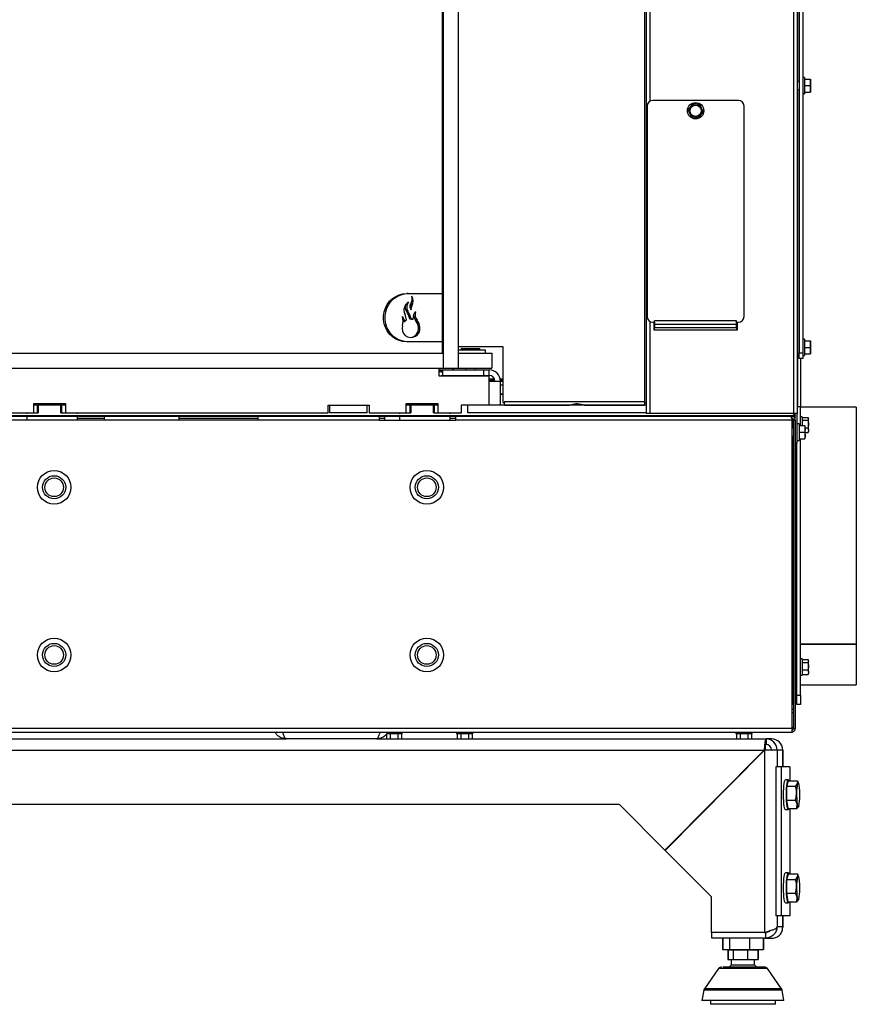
# Paper-space layout 'Sheet1' of a CAD drawing. Header units: millimetres. Extents: x 7 to 204, y 47 to 289.
# Tile 7 of 9: x 165 to 202, y 58 to 102. Entities that reach past the tile are written whole.
import ezdxf

# ---------------------------------------------------------------- set-up
doc = ezdxf.new("R2010")
doc.units = ezdxf.units.MM

psp = doc.layouts.new('Sheet1')

# ---------------------------------------------------------------- linework, layer by layer
at = {"color": 7, "linetype": 'Continuous', "lineweight": 25}
for p, q in [((199.307, 188.039), (199.307, 84.122)), ((199.474, 188.039), (199.474, 84.122)), ((192.724, 133.872), (192.724, 84.122)), ((183.661, 86.156), (183.661, 133.039)), ((184.328, 86.156), (184.328, 133.039)), ((183.617, 86.839), (183.617, 132.247)), ((192.64, 130.581), (192.64, 84.664)), ((199.557, 120.956), (199.557, 86.831)), ((199.724, 120.956), (199.724, 86.831)), ((199.807, 99.156), (199.724, 99.156)), ((199.807, 99.156), (199.807, 98.789)), ((199.557, 98.964), (199.474, 98.964)), ((199.807, 99.081), (200.066, 99.081)), ((199.807, 98.789), (199.807, 98.422)), ((199.807, 98.789), (200.066, 98.789)), ((200.066, 99.081), (200.078, 98.935)), ((200.078, 98.935), (200.066, 98.789)), ((200.066, 98.789), (200.078, 98.643)), ((200.078, 98.935), (200.078, 99.081)), ((200.078, 98.643), (200.078, 98.935)), ((199.474, 98.614), (199.557, 98.614)), ((199.724, 98.422), (199.807, 98.422)), ((199.807, 98.497), (200.066, 98.497)), ((200.078, 98.643), (200.066, 98.497)), ((200.078, 98.497), (200.078, 98.643)), ((192.765, 97.872), (192.765, 88.456)), ((196.849, 98.122), (193.015, 98.122)), ((194.701, 97.842), (194.598, 97.708)), ((194.803, 97.975), (194.701, 97.842)), ((194.97, 97.953), (194.803, 97.975)), ((195.137, 97.931), (194.97, 97.953)), ((195.201, 97.776), (195.137, 97.931)), ((197.099, 88.456), (197.099, 97.872)), ((194.598, 97.708), (194.662, 97.553)), ((194.727, 97.397), (194.894, 97.375)), ((194.894, 97.375), (195.06, 97.353)), ((195.06, 97.353), (195.163, 97.486)), ((195.163, 97.486), (195.266, 97.62)), ((182.082, 89.489), (182.014, 89.489)), ((182.082, 89.489), (183.617, 89.489)), ((181.998, 88.696), (182.067, 88.696)), ((182.172, 88.935), (182.241, 88.935)), ((181.857, 88.235), (181.926, 88.235)), ((182.145, 88.353), (182.214, 88.353)), ((182.23, 88.341), (182.299, 88.341)), ((182.403, 88.301), (182.472, 88.301)), ((193.015, 88.206), (193.099, 88.206)), ((193.057, 88.206), (193.057, 87.872)), ((196.765, 88.273), (193.099, 88.273)), ((193.099, 88.206), (193.099, 88.273)), ((193.099, 88.206), (193.099, 88.106)), ((196.765, 88.106), (193.099, 88.106)), ((193.099, 88.106), (193.099, 87.953)), ((196.765, 88.206), (196.765, 88.273)), ((196.765, 88.206), (196.849, 88.206)), ((196.765, 88.106), (196.765, 88.206)), ((196.765, 87.953), (196.765, 88.106)), ((196.807, 87.872), (196.807, 88.206)), ((182.535, 87.977), (182.603, 87.977)), ((193.057, 87.872), (196.807, 87.872)), ((196.765, 87.953), (193.099, 87.953)), ((193.099, 87.872), (193.099, 87.953)), ((196.765, 87.953), (196.765, 87.872)), ((182.082, 87.322), (182.014, 87.322)), ((183.617, 87.322), (182.082, 87.322)), ((199.807, 87.447), (199.724, 87.447)), ((199.807, 87.447), (199.807, 87.081)), ((199.807, 87.372), (200.066, 87.372)), ((200.066, 87.372), (200.078, 87.227)), ((200.078, 87.227), (200.066, 87.081)), ((200.078, 87.227), (200.078, 87.372)), ((200.078, 86.935), (200.078, 87.227)), ((142.224, 86.822), (183.644, 86.822)), ((183.618, 86.831), (183.661, 86.831)), ((183.618, 86.822), (183.618, 86.831)), ((183.644, 86.822), (183.644, 86.156)), ((183.661, 86.822), (183.644, 86.822)), ((184.328, 87.122), (186.307, 87.122)), ((185.536, 86.956), (184.328, 86.956)), ((184.328, 86.822), (185.815, 86.822)), ((184.453, 87.031), (184.453, 87.006)), ((184.453, 87.031), (185.286, 87.031)), ((184.453, 87.006), (184.503, 86.956)), ((184.453, 87.006), (185.286, 87.006)), ((185.236, 86.956), (185.286, 87.006)), ((185.286, 87.006), (185.286, 87.031)), ((185.536, 86.822), (185.536, 86.956)), ((185.815, 86.822), (185.815, 86.156)), ((186.307, 87.122), (186.307, 84.622)), ((199.557, 86.831), (199.724, 86.831)), ((199.557, 86.581), (199.557, 86.831)), ((199.724, 86.831), (199.724, 86.581)), ((199.807, 87.081), (199.807, 86.714)), ((199.807, 87.081), (200.066, 87.081)), ((199.807, 86.789), (200.066, 86.789)), ((200.066, 87.081), (200.078, 86.935)), ((200.078, 86.935), (200.066, 86.789)), ((200.078, 86.789), (200.078, 86.935)), ((183.661, 86.472), (183.644, 86.472)), ((199.724, 86.581), (199.557, 86.581)), ((199.64, 84.416), (199.64, 86.581)), ((199.724, 86.714), (199.807, 86.714)), ((142.224, 86.156), (183.644, 86.156)), ((183.453, 86.156), (183.453, 85.814)), ((183.453, 86.072), (183.619, 86.072)), ((183.579, 86.047), (183.453, 86.055)), ((183.619, 86.017), (183.579, 86.047)), ((183.619, 86.072), (183.619, 85.822)), ((183.619, 86.072), (185.453, 86.072)), ((183.644, 86.156), (183.661, 86.156)), ((183.661, 86.156), (184.328, 86.156)), ((184.076, 86.156), (184.076, 86.072)), ((184.103, 86.072), (184.103, 86.156)), ((184.328, 86.156), (185.815, 86.156)), ((184.661, 86.156), (184.661, 86.072)), ((185.078, 86.072), (185.078, 86.156)), ((185.453, 86.072), (185.453, 85.822)), ((185.453, 86.072), (185.703, 86.072)), ((185.703, 85.822), (185.703, 86.072)), ((183.453, 85.814), (185.703, 85.814)), ((183.619, 85.822), (185.453, 85.822)), ((183.642, 85.822), (183.628, 85.814)), ((183.639, 85.814), (183.647, 85.822)), ((183.748, 85.814), (183.748, 85.822)), ((183.994, 85.814), (183.994, 85.818)), ((184.076, 85.822), (184.076, 85.814)), ((184.103, 85.814), (184.103, 85.822)), ((184.507, 85.822), (184.507, 85.814)), ((185.232, 85.814), (185.232, 85.822)), ((185.453, 85.822), (185.703, 85.822)), ((185.703, 85.572), (185.703, 85.814)), ((185.938, 85.656), (185.703, 85.656)), ((185.934, 85.614), (185.703, 85.614)), ((185.703, 84.489), (185.703, 85.572)), ((185.703, 85.572), (186.203, 85.572)), ((185.853, 85.656), (185.853, 85.614)), ((185.949, 85.614), (185.934, 85.614)), ((185.934, 85.572), (185.934, 85.614)), ((186.307, 85.656), (186.196, 85.656)), ((186.307, 85.614), (186.201, 85.614)), ((186.203, 85.572), (186.307, 85.572)), ((186.203, 84.489), (186.203, 85.572)), ((186.203, 85.406), (186.307, 85.406)), ((165.328, 84.156), (165.328, 84.572)), ((165.328, 84.572), (166.744, 84.572)), ((166.744, 84.572), (166.744, 84.156)), ((181.994, 84.156), (181.994, 84.572)), ((181.994, 84.572), (183.411, 84.572)), ((182.828, 84.572), (182.828, 84.489)), ((183.411, 84.572), (183.411, 84.156)), ((186.203, 84.989), (186.307, 84.989)), ((186.307, 84.622), (186.39, 84.622)), ((186.39, 84.664), (192.64, 84.664)), ((186.39, 84.664), (186.39, 84.622)), ((186.39, 84.497), (186.39, 84.622)), ((192.64, 84.664), (192.64, 84.622)), ((192.64, 84.622), (192.724, 84.622)), ((192.64, 84.622), (192.64, 84.497)), ((163.661, 84.156), (165.328, 84.156)), ((165.494, 84.489), (165.328, 84.489)), ((165.328, 84.156), (165.536, 84.156)), ((165.494, 84.161), (165.494, 84.489)), ((165.536, 84.489), (165.494, 84.489)), ((165.536, 84.164), (165.494, 84.164)), ((166.536, 84.489), (165.536, 84.489)), ((165.536, 84.489), (165.536, 84.156)), ((166.536, 84.156), (166.536, 84.489)), ((166.578, 84.489), (166.536, 84.489)), ((166.578, 84.164), (166.536, 84.164)), ((166.536, 84.156), (166.744, 84.156)), ((166.578, 84.489), (166.578, 84.161)), ((166.744, 84.489), (166.578, 84.489)), ((166.744, 84.156), (178.494, 84.156)), ((167.286, 84.109), (167.286, 84.156)), ((178.494, 84.156), (178.494, 84.489)), ((178.494, 84.489), (180.328, 84.489)), ((178.578, 84.156), (178.578, 84.489)), ((180.244, 84.156), (178.578, 84.156)), ((180.244, 84.156), (180.244, 84.489)), ((180.328, 84.489), (180.328, 84.156)), ((180.328, 84.156), (181.994, 84.156)), ((182.161, 84.489), (181.994, 84.489)), ((181.994, 84.156), (182.203, 84.156)), ((182.161, 84.161), (182.161, 84.489)), ((182.203, 84.489), (182.161, 84.489)), ((182.203, 84.164), (182.161, 84.164)), ((183.203, 84.489), (182.203, 84.489)), ((182.203, 84.489), (182.203, 84.156)), ((183.203, 84.156), (183.203, 84.489)), ((183.244, 84.489), (183.203, 84.489)), ((183.244, 84.164), (183.203, 84.164)), ((183.203, 84.156), (183.411, 84.156)), ((183.244, 84.489), (183.244, 84.161)), ((183.411, 84.489), (183.244, 84.489)), ((183.411, 84.156), (184.453, 84.156)), ((183.953, 84.109), (183.953, 84.156)), ((185.703, 84.489), (184.453, 84.489)), ((184.453, 84.489), (184.453, 84.156)), ((184.744, 84.156), (184.744, 84.489)), ((192.724, 84.156), (184.744, 84.156)), ((186.109, 84.489), (185.703, 84.489)), ((192.724, 84.489), (186.109, 84.489)), ((186.39, 84.497), (189.297, 84.497)), ((187.411, 84.497), (187.411, 84.489)), ((187.828, 84.489), (187.828, 84.497)), ((189.253, 84.497), (189.253, 84.489)), ((189.942, 84.497), (192.64, 84.497)), ((189.986, 84.489), (189.986, 84.497)), ((190.745, 84.489), (190.745, 84.497)), ((190.953, 84.489), (190.953, 84.497)), ((191.161, 84.497), (191.161, 84.489)), ((191.578, 84.489), (191.578, 84.497)), ((192.361, 84.489), (192.361, 84.497)), ((192.89, 84.122), (192.724, 84.122)), ((199.307, 84.122), (192.89, 84.122)), ((199.286, 84.122), (199.286, 84.109)), ((199.307, 84.122), (199.307, 84.097)), ((199.474, 84.122), (199.307, 84.122)), ((199.39, 84.033), (199.39, 84.122)), ((199.509, 84.416), (199.474, 84.416)), ((199.474, 82.789), (199.474, 84.122)), ((199.64, 84.416), (199.509, 84.416)), ((199.619, 83.581), (199.619, 84.416)), ((202.119, 84.406), (199.619, 84.406)), ((202.119, 84.406), (202.119, 73.811)), ((147.82, 84.033), (199.39, 84.033)), ((147.834, 83.997), (199.376, 83.997)), ((175.369, 83.831), (164.119, 83.831)), ((167.286, 83.831), (167.286, 83.997)), ((168.494, 83.831), (168.494, 83.997)), ((169.619, 83.997), (169.619, 83.989)), ((170.703, 83.989), (169.619, 83.989)), ((170.043, 83.997), (170.043, 83.989)), ((170.46, 83.989), (170.46, 83.997)), ((170.703, 83.997), (170.703, 83.989)), ((171.828, 83.831), (171.828, 83.997)), ((175.369, 83.831), (175.369, 83.997)), ((180.786, 83.831), (175.369, 83.831)), ((180.786, 83.997), (180.786, 83.831)), ((180.786, 83.831), (184.203, 83.831)), ((181.036, 83.831), (181.036, 83.997)), ((183.953, 83.831), (183.953, 83.997)), ((184.203, 83.831), (184.203, 83.997)), ((199.248, 83.831), (184.203, 83.831)), ((199.224, 83.997), (199.224, 83.914)), ((199.248, 70.039), (199.248, 83.831)), ((199.286, 83.997), (199.286, 83.983)), ((199.286, 83.884), (199.286, 83.464)), ((199.307, 83.789), (199.286, 83.789)), ((199.307, 83.997), (199.307, 83.975)), ((199.39, 83.831), (199.307, 83.831)), ((199.307, 83.831), (199.307, 70.039)), ((199.39, 83.831), (199.39, 84.003)), ((199.39, 83.831), (199.39, 70.039)), ((199.703, 83.981), (199.619, 83.981)), ((199.703, 83.981), (199.703, 83.581)), ((199.703, 83.948), (199.961, 83.948)), ((199.703, 83.819), (199.961, 83.819)), ((199.974, 83.884), (199.961, 83.819)), ((199.961, 83.819), (199.974, 83.652)), ((199.974, 83.906), (199.967, 83.93)), ((199.974, 83.884), (199.974, 83.906)), ((199.974, 83.652), (199.974, 83.884)), ((199.307, 83.464), (199.248, 83.464)), ((199.557, 83.656), (199.474, 83.656)), ((199.557, 83.656), (199.557, 83.289)), ((199.557, 83.581), (199.816, 83.581)), ((199.557, 83.289), (199.557, 82.922)), ((199.557, 83.289), (199.816, 83.289)), ((199.816, 83.581), (199.828, 83.435)), ((199.828, 83.435), (199.816, 83.289)), ((199.816, 83.289), (199.828, 83.143)), ((199.828, 83.435), (199.828, 83.581)), ((199.828, 83.486), (199.961, 83.486)), ((199.828, 83.143), (199.828, 83.435)), ((199.828, 83.28), (199.961, 83.28)), ((199.974, 83.652), (199.961, 83.486)), ((199.961, 83.486), (199.974, 83.383)), ((199.974, 83.383), (199.961, 83.28)), ((199.961, 83.28), (199.965, 83.3)), ((199.967, 83.299), (199.974, 83.322)), ((199.974, 83.383), (199.974, 83.652)), ((199.974, 83.383), (199.974, 83.322)), ((199.248, 83.114), (199.307, 83.114)), ((199.286, 83.114), (199.286, 71.197)), ((199.474, 82.922), (199.557, 82.922)), ((199.557, 82.997), (199.816, 82.997)), ((199.619, 71.531), (199.619, 82.997)), ((199.828, 83.143), (199.816, 82.997)), ((199.828, 82.997), (199.828, 83.143)), ((199.474, 82.789), (199.39, 82.789)), ((199.453, 71.531), (199.453, 82.789)), ((202.119, 73.811), (199.619, 73.811)), ((199.619, 73.804), (202.119, 73.804)), ((202.119, 73.811), (202.119, 73.804)), ((202.119, 73.804), (202.119, 71.989)), ((199.703, 73.147), (199.619, 73.147)), ((199.703, 73.147), (199.703, 72.641)), ((199.703, 73.115), (199.961, 73.115)), ((199.307, 72.956), (199.286, 72.956)), ((199.453, 72.956), (199.39, 72.956)), ((199.703, 72.986), (199.961, 72.986)), ((199.974, 73.05), (199.961, 72.986)), ((199.961, 72.986), (199.974, 72.819)), ((199.974, 72.819), (199.961, 72.652)), ((199.974, 73.072), (199.967, 73.096)), ((199.974, 73.05), (199.974, 73.072)), ((199.974, 72.819), (199.974, 73.05)), ((199.974, 72.55), (199.974, 72.819)), ((199.286, 72.606), (199.307, 72.606)), ((199.39, 72.606), (199.453, 72.606)), ((199.619, 72.414), (199.703, 72.414)), ((199.703, 72.652), (199.961, 72.652)), ((199.703, 72.641), (199.703, 72.414)), ((199.703, 72.447), (199.961, 72.447)), ((199.961, 72.652), (199.974, 72.55)), ((199.974, 72.55), (199.961, 72.447)), ((199.961, 72.447), (199.965, 72.466)), ((199.967, 72.465), (199.974, 72.489)), ((199.974, 72.55), (199.974, 72.489)), ((199.619, 71.989), (202.119, 71.989)), ((199.453, 71.531), (199.619, 71.531)), ((199.453, 71.114), (199.453, 71.531)), ((199.619, 71.531), (199.619, 71.114)), ((199.248, 71.197), (199.286, 71.197)), ((199.619, 71.114), (199.453, 71.114)), ((199.307, 70.889), (199.248, 70.889)), ((199.248, 70.039), (147.417, 70.039)), ((199.248, 70.089), (199.307, 70.089)), ((199.307, 70.039), (199.39, 70.039)), ((147.494, 69.872), (199.224, 69.872)), ((181.103, 69.789), (181.103, 69.572)), ((181.807, 69.789), (181.108, 69.789)), ((181.272, 69.789), (181.272, 69.572)), ((181.609, 69.789), (181.609, 69.572)), ((181.777, 69.789), (181.777, 69.572)), ((181.807, 69.789), (181.807, 69.872)), ((184.24, 69.872), (184.24, 69.789)), ((184.974, 69.789), (184.24, 69.789)), ((184.27, 69.789), (184.27, 69.572)), ((184.438, 69.789), (184.438, 69.572)), ((184.775, 69.789), (184.775, 69.572)), ((184.944, 69.789), (184.944, 69.572)), ((184.974, 69.789), (184.974, 69.872)), ((196.732, 69.872), (196.732, 69.789)), ((197.465, 69.789), (196.732, 69.789)), ((196.762, 69.789), (196.762, 69.572)), ((196.93, 69.789), (196.93, 69.572)), ((197.267, 69.789), (197.267, 69.572)), ((197.435, 69.789), (197.435, 69.572)), ((197.465, 69.789), (197.465, 69.872)), ((151.898, 69.572), (176.619, 69.572)), ((180.661, 69.572), (176.619, 69.572)), ((180.661, 69.572), (198.083, 69.572)), ((198.083, 69.572), (198.083, 69.322)), ((198.333, 69.572), (198.083, 69.572)), ((151.833, 69.072), (198.003, 69.072)), ((198.003, 69.072), (193.562, 64.593)), ((193.577, 64.579), (198.017, 69.058)), ((198.003, 69.072), (198.035, 69.072)), ((198.017, 69.058), (198.017, 60.912)), ((198.035, 69.072), (198.021, 69.058)), ((198.578, 69.072), (198.33, 69.072)), ((198.828, 69.072), (198.578, 69.072)), ((198.833, 68.322), (198.833, 69.073)), ((198.514, 68.322), (198.514, 61.656)), ((198.762, 68.322), (198.514, 68.322)), ((198.762, 68.322), (198.762, 61.656)), ((199.139, 68.322), (198.762, 68.322)), ((199.142, 68.322), (199.139, 68.322)), ((199.142, 68.322), (199.142, 67.693)), ((199.083, 67.739), (198.95, 67.739)), ((199.007, 66.833), (199.018, 67.453)), ((199.018, 67.453), (199.093, 67.693)), ((199.018, 67.453), (199.408, 67.453)), ((199.093, 67.693), (199.483, 67.693)), ((199.408, 67.453), (199.493, 67.573)), ((199.483, 67.693), (199.5, 67.652)), ((199.537, 67.6), (199.506, 67.655)), ((156.565, 66.656), (191.517, 66.656)), ((193.562, 64.593), (191.517, 66.656)), ((199.072, 66.452), (199.007, 66.833)), ((199.007, 66.833), (199.397, 66.833)), ((199.462, 66.452), (199.477, 66.643)), ((199.53, 66.534), (199.537, 66.545)), ((198.95, 66.406), (199.083, 66.406)), ((199.072, 66.452), (199.462, 66.452)), ((199.142, 66.452), (199.142, 63.526)), ((193.591, 64.593), (193.562, 64.593)), ((195.621, 62.516), (193.577, 64.579)), ((199.083, 63.572), (198.95, 63.572)), ((199.018, 63.287), (199.093, 63.526)), ((199.093, 63.526), (199.483, 63.526)), ((199.483, 63.526), (199.5, 63.485)), ((199.537, 63.433), (199.506, 63.488)), ((199.007, 62.666), (199.018, 63.287)), ((199.018, 63.287), (199.408, 63.287)), ((199.408, 63.287), (199.493, 63.406)), ((199.072, 62.286), (199.007, 62.666)), ((199.007, 62.666), (199.397, 62.666)), ((195.621, 62.516), (195.621, 60.912)), ((198.95, 62.239), (199.083, 62.239)), ((199.072, 62.286), (199.462, 62.286)), ((199.142, 62.286), (199.142, 61.656)), ((199.462, 62.286), (199.477, 62.476)), ((199.53, 62.367), (199.537, 62.378)), ((198.762, 61.656), (198.514, 61.656)), ((199.139, 61.656), (198.762, 61.656)), ((198.833, 61.136), (198.833, 61.656)), ((199.142, 61.656), (199.139, 61.656)), ((198.017, 60.912), (195.621, 60.912)), ((195.655, 60.656), (195.655, 60.906)), ((198.004, 60.906), (195.655, 60.906)), ((196.206, 60.906), (196.206, 60.912)), ((196.932, 60.906), (196.932, 60.912)), ((197.776, 60.906), (197.776, 60.912)), ((197.896, 60.906), (197.896, 60.912)), ((198.017, 60.912), (198.05, 60.912)), ((198.051, 60.906), (198.051, 60.656)), ((198.083, 60.912), (198.065, 60.912)), ((198.096, 60.936), (198.096, 60.936)), ((198.828, 61.156), (198.578, 61.156)), ((198.828, 61.156), (198.826, 61.136)), ((198.833, 61.135), (198.833, 61.136)), ((198.051, 60.656), (195.655, 60.656)), ((196.139, 60.656), (196.139, 60.156)), ((196.154, 60.656), (196.154, 60.156)), ((196.448, 60.656), (196.448, 60.156)), ((197.345, 60.656), (197.345, 60.156)), ((197.948, 60.656), (197.948, 60.156)), ((197.963, 60.656), (197.963, 60.156)), ((198.051, 60.656), (198.365, 60.656)), ((196.139, 60.156), (196.154, 60.156)), ((196.154, 60.156), (196.448, 60.156)), ((196.379, 60.114), (196.379, 59.697)), ((196.39, 60.114), (196.379, 60.114)), ((196.39, 60.114), (196.39, 59.697)), ((196.607, 60.114), (196.39, 60.114)), ((196.448, 60.156), (197.345, 60.156)), ((196.551, 60.156), (196.551, 60.114)), ((196.607, 60.114), (196.607, 59.697)), ((197.267, 60.114), (196.607, 60.114)), ((197.267, 59.697), (197.267, 60.114)), ((197.712, 60.114), (197.267, 60.114)), ((197.345, 60.156), (197.948, 60.156)), ((197.551, 60.114), (197.551, 60.156)), ((197.712, 60.114), (197.712, 59.697)), ((197.723, 60.114), (197.712, 60.114)), ((197.723, 60.114), (197.723, 59.697)), ((197.948, 60.156), (197.963, 60.156)), ((196.379, 59.697), (196.39, 59.697)), ((196.39, 59.697), (196.607, 59.697)), ((196.53, 59.697), (196.53, 59.453)), ((197.572, 59.453), (196.53, 59.453)), ((196.607, 59.697), (197.267, 59.697)), ((197.267, 59.697), (197.712, 59.697)), ((197.572, 59.453), (197.572, 59.697)), ((197.712, 59.697), (197.723, 59.697)), ((195.959, 59.294), (195.323, 58.395)), ((198.779, 58.395), (198.142, 59.294)), ((195.295, 58.326), (195.218, 57.864)), ((198.884, 57.864), (198.807, 58.326)), ((197.64, 57.864), (195.218, 57.864)), ((195.593, 57.864), (195.593, 57.697)), ((198.509, 57.697), (195.593, 57.697)), ((198.884, 57.864), (197.64, 57.864)), ((198.509, 57.697), (198.509, 57.864))]:
    psp.add_line(p, q, dxfattribs=at)
at = {"color": 8, "linetype": 'Continuous', "lineweight": 25}
for p, q in [((192.89, 117.406), (192.89, 98.089)), ((199.509, 98.964), (199.509, 113.197)), ((199.509, 84.416), (199.509, 98.614)), ((192.89, 88.239), (192.89, 84.122)), ((183.617, 86.839), (183.661, 86.839)), ((186.203, 84.997), (186.307, 84.997)), ((192.64, 84.614), (192.724, 84.614)), ((165.036, 84.109), (165.036, 84.156)), ((181.703, 84.109), (181.703, 84.156)), ((190.437, 84.497), (190.437, 84.489)), ((165.036, 83.831), (165.036, 83.997)), ((168.494, 83.906), (167.286, 83.906)), ((175.369, 83.906), (171.828, 83.906)), ((181.036, 83.906), (180.786, 83.906)), ((181.703, 83.831), (181.703, 83.997)), ((184.203, 83.906), (183.953, 83.906)), ((199.248, 70.756), (199.307, 70.756)), ((198.578, 69.072), (198.578, 68.322)), ((198.828, 69.072), (198.828, 68.322)), ((199.139, 68.322), (199.139, 67.693)), ((199.139, 66.452), (199.139, 63.526)), ((199.139, 62.286), (199.139, 61.656)), ((198.578, 61.656), (198.578, 61.156)), ((198.828, 61.656), (198.828, 61.156)), ((196.017, 59.294), (195.959, 59.294)), ((198.142, 59.294), (196.017, 59.294)), ((195.388, 58.326), (195.295, 58.326)), ((195.415, 58.395), (195.323, 58.395)), ((198.807, 58.326), (195.388, 58.326)), ((198.779, 58.395), (195.415, 58.395))]:
    psp.add_line(p, q, dxfattribs=at)
at = {"color": 7, "linetype": 'Continuous', "lineweight": 25, "flags": 128}
for points in [[(182.014, 87.322), (181.842, 87.337), (181.675, 87.381), (181.518, 87.453), (181.374, 87.551), (181.247, 87.672), (181.142, 87.813), (181.06, 87.971), (181.004, 88.14), (180.976, 88.316), (180.976, 88.495), (181.004, 88.672), (181.06, 88.841), (181.142, 88.998), (181.247, 89.14), (181.374, 89.261), (181.518, 89.359), (181.675, 89.43), (181.842, 89.474), (182.014, 89.489)], [(182.082, 87.322), (181.911, 87.337), (181.744, 87.381), (181.587, 87.453), (181.443, 87.551), (181.316, 87.672), (181.211, 87.813), (181.129, 87.971), (181.073, 88.14), (181.045, 88.316), (181.045, 88.495), (181.073, 88.672), (181.129, 88.841), (181.211, 88.998), (181.316, 89.14), (181.443, 89.261), (181.587, 89.359), (181.744, 89.43), (181.911, 89.474), (182.082, 89.489)], [(181.845, 88.285), (181.85, 88.266), (181.857, 88.235)], [(186.182, 87.122), (186.269, 87.114), (186.307, 87.116)], [(183.619, 85.843), (183.603, 85.831), (183.568, 85.814)], [(198.863, 67.072), (198.865, 67.216), (198.871, 67.352), (198.881, 67.476), (198.894, 67.581), (198.91, 67.661), (198.927, 67.715), (198.946, 67.738), (198.95, 67.739)], [(198.996, 67.072), (198.998, 67.216), (199.004, 67.352), (199.013, 67.476), (199.026, 67.581), (199.042, 67.661), (199.059, 67.715), (199.078, 67.738), (199.097, 67.73), (199.114, 67.693)], [(199.563, 67.502), (199.556, 67.542), (199.547, 67.573), (199.539, 67.596), (199.53, 67.61), (199.52, 67.614), (199.511, 67.61), (199.502, 67.596), (199.493, 67.573)], [(198.95, 66.406), (198.946, 66.407), (198.927, 66.43), (198.91, 66.483), (198.894, 66.564), (198.881, 66.669), (198.871, 66.793), (198.865, 66.929), (198.863, 67.072)], [(199.114, 66.452), (199.097, 66.415), (199.078, 66.407), (199.059, 66.43), (199.042, 66.483), (199.026, 66.564), (199.013, 66.669), (199.004, 66.793), (198.998, 66.929), (198.996, 67.072)], [(199.477, 66.643), (199.485, 66.603), (199.493, 66.572), (199.502, 66.549), (199.511, 66.535), (199.52, 66.531), (199.53, 66.535), (199.539, 66.549), (199.547, 66.572)], [(198.863, 62.906), (198.865, 63.049), (198.871, 63.186), (198.881, 63.309), (198.894, 63.414), (198.91, 63.495), (198.927, 63.548), (198.946, 63.572), (198.95, 63.572)], [(198.996, 62.906), (198.998, 63.049), (199.004, 63.186), (199.013, 63.309), (199.026, 63.414), (199.042, 63.495), (199.059, 63.548), (199.078, 63.572), (199.097, 63.564), (199.114, 63.526)], [(199.563, 63.336), (199.556, 63.375), (199.547, 63.406), (199.539, 63.429), (199.53, 63.443), (199.52, 63.447), (199.511, 63.443), (199.502, 63.429), (199.493, 63.406)], [(198.95, 62.239), (198.946, 62.24), (198.927, 62.263), (198.91, 62.317), (198.894, 62.398), (198.881, 62.502), (198.871, 62.626), (198.865, 62.763), (198.863, 62.906)], [(199.114, 62.286), (199.097, 62.248), (199.078, 62.24), (199.059, 62.263), (199.042, 62.317), (199.026, 62.398), (199.013, 62.502), (199.004, 62.626), (198.998, 62.763), (198.996, 62.906)], [(199.477, 62.476), (199.485, 62.437), (199.493, 62.405), (199.502, 62.383), (199.511, 62.369), (199.52, 62.364), (199.53, 62.369), (199.539, 62.383), (199.547, 62.405)]]:
    psp.add_lwpolyline(points, dxfattribs=at)
at = {"color": 7, "linetype": 'Continuous', "lineweight": 25}
for centre, radius in [((194.932, 97.664), 0.367), ((194.932, 97.664), 0.25), ((166.244, 80.822), 0.75), ((182.911, 80.822), 0.75), ((166.244, 80.822), 0.517), ((166.244, 80.822), 0.417), ((182.911, 80.822), 0.517), ((182.911, 80.822), 0.417), ((166.244, 73.322), 0.75), ((182.911, 73.322), 0.75), ((166.244, 73.322), 0.517), ((166.244, 73.322), 0.417), ((182.911, 73.322), 0.517), ((182.911, 73.322), 0.417)]:
    psp.add_circle(centre, radius, dxfattribs=at)
for centre, radius, start, end in [((193.015, 97.872), 0.25, 90, 180), ((194.932, 97.664), 0.292, 142.4483, 202.4483), ((194.932, 97.664), 0.292, 82.4483, 142.4483), ((194.932, 97.664), 0.292, 22.4483, 82.4483), ((194.932, 97.664), 0.292, 322.4483, 22.4483), ((196.849, 97.872), 0.25, 360, 90), ((194.932, 97.664), 0.292, 202.4483, 262.4483), ((194.932, 97.664), 0.292, 262.4483, 322.4483), ((182.296, 88.749), 0.409, 119.9774, 205.3114), ((182.286, 88.883), 0.344, 164.1783, 212.9672), ((182.354, 88.883), 0.343, 139.9746, 213.0264), ((182.338, 88.903), 0.195, 145.2949, 226.7789), ((181.814, 89.155), 0.42, 328.4581, 355.8021), ((181.817, 89.263), 0.438, 325.4152, 14.9862), ((181.881, 89.155), 0.422, 328.5102, 31.5669), ((181.202, 88.238), 0.798, 3.9838, 24.9394), ((181.083, 88.1), 1.091, 13.3814, 33.0982), ((181.152, 88.1), 1.091, 13.3815, 33.0982), ((182.392, 88.799), 0.259, 148.3891, 162.6718), ((182.465, 88.798), 0.262, 148.5025, 188.0133), ((182.562, 88.487), 0.246, 129.2064, 180.5883), ((182.778, 88.547), 0.393, 160.6262, 218.8792), ((181.464, 88.152), 0.47, 10.1854, 40.8643), ((181.046, 88.254), 0.8, 345.0779, 14.9221), ((182.212, 87.952), 0.403, 122.0439, 135.275), ((182.136, 87.967), 0.386, 75.9238, 88.6275), ((182.205, 87.967), 0.386, 75.9239, 88.6274), ((181.753, 88.482), 0.564, 345.5851, 0.3137), ((182.705, 88.546), 0.389, 185.2406, 219.026), ((181.935, 87.922), 0.602, 5.278, 39.0252), ((182.004, 87.922), 0.602, 5.2781, 39.0252), ((193.015, 88.456), 0.25, 180, 270), ((196.849, 88.456), 0.25, 270, 360), ((182.204, 87.928), 0.403, 162.7259, 6.978), ((182.125, 87.931), 0.412, 276.3043, 6.4609), ((183.917, 86.837), 0.299, 179.6034, 181.1991), ((183.431, 85.623), 0.434, 64.3339, 87.1997), ((183.436, 85.699), 0.336, 56.8954, 87.1035), ((183.436, 85.663), 0.336, 56.8954, 87.1035), ((185.703, 85.572), 0.5, 0, 90), ((185.703, 85.572), 0.25, 0, 90), ((199.063, 83.69), 0.474, 46.3972, 65.7955), ((199.376, 84.018), 0.0208, 270, 46.3972), ((199.078, 71.197), 0.208, 324.8012, 0), ((199.353, 71.264), 0.0667, 180, 226.5675), ((199.386, 71.264), 0.0667, 273.5833, 360), ((198.08, 69.075), 0.498, 359.755, 89.7529), ((198.082, 69.074), 0.249, 359.7548, 89.7529), ((198.331, 69.075), 0.498, 359.7549, 89.7528), ((201.331, 67.172), 1.881, 167.6881, 180.8729), ((196.586, 67.09), 3.005, 358.3121, 7.8775), ((202.454, 67.055), 3.005, 178.312, 187.8775), ((197.71, 66.973), 1.881, 347.6882, 0.8728), ((202.454, 62.888), 3.005, 178.3121, 187.8775), ((201.331, 63.005), 1.881, 167.6881, 180.8729), ((196.586, 62.924), 3.005, 358.3121, 7.8775), ((197.71, 62.806), 1.881, 347.6881, 0.8729), ((196.095, 59.197), 0.167, 90, 144.6888), ((198.006, 59.197), 0.167, 35.3112, 90), ((195.459, 58.299), 0.167, 144.6888, 170.5377), ((198.643, 58.299), 0.167, 9.4623, 35.3112)]:
    psp.add_arc(centre, radius, start, end, dxfattribs=at)
for major_axis, ratio in [((0, 0.5), 0.159737), ((0, 0.25), 0.188948)]:
    psp.add_ellipse((198.083, 69.072), major_axis=major_axis, ratio=ratio, start_param=0, end_param=1.570796, dxfattribs=at)
for points, knots in [([(195.266, 97.62), (195.26, 97.633), (195.239, 97.684), (195.218, 97.736), (195.201, 97.776)], [0, 0, 0, 0, 0.249163, 1, 1, 1, 1]), ([(194.662, 97.553), (194.678, 97.514), (194.7, 97.462), (194.721, 97.41), (194.727, 97.397)], [0, 0, 0, 0, 0.750833, 1, 1, 1, 1]), ([(189.942, 84.497), (189.911, 84.501), (189.837, 84.51), (189.712, 84.551), (189.568, 84.557), (189.439, 84.524), (189.347, 84.499), (189.304, 84.498), (189.297, 84.497)], [0, 0, 0, 0, 0.16298, 0.396227, 0.557899, 0.755717, 0.961486, 1, 1, 1, 1]), ([(199.165, 83.997), (199.171, 83.995), (199.183, 83.991), (199.202, 83.96), (199.221, 83.914), (199.236, 83.868), (199.245, 83.839), (199.248, 83.831)], [0, 0, 0, 0, 0.225344, 0.450722, 0.676104, 0.901485, 1, 1, 1, 1]), ([(199.39, 83.831), (199.388, 83.85), (199.384, 83.89), (199.353, 83.942), (199.306, 83.979), (199.26, 83.996), (199.232, 83.997), (199.224, 83.997)], [0, 0, 0, 0, 0.225339, 0.450723, 0.676104, 0.901483, 1, 1, 1, 1]), ([(199.307, 83.831), (199.305, 83.843), (199.302, 83.866), (199.281, 83.894), (199.253, 83.911), (199.233, 83.913), (199.224, 83.914)], [0, 0, 0, 0, 0.274279, 0.529246, 0.784169, 1, 1, 1, 1]), ([(199.961, 83.948), (199.963, 83.943), (199.97, 83.921), (199.972, 83.9), (199.974, 83.884)], [0, 0, 0, 0, 0.249162, 1, 1, 1, 1]), ([(199.961, 73.115), (199.963, 73.109), (199.97, 73.088), (199.972, 73.067), (199.974, 73.05)], [0, 0, 0, 0, 0.249162, 1, 1, 1, 1]), ([(199.286, 71.197), (199.284, 71.199), (199.281, 71.201), (199.256, 71.203), (199.248, 71.204)], [0, 0, 0, 0, 0.670096, 1, 1, 1, 1]), ([(199.248, 70.039), (199.246, 70.017), (199.242, 69.974), (199.236, 69.919), (199.23, 69.88), (199.226, 69.875), (199.224, 69.872)], [0, 0, 0, 0, 0.250002, 0.500001, 0.750003, 1, 1, 1, 1]), ([(199.224, 69.872), (199.245, 69.875), (199.289, 69.88), (199.344, 69.919), (199.383, 69.974), (199.388, 70.017), (199.39, 70.039)], [0, 0, 0, 0, 0.250001, 0.499998, 0.749999, 1, 1, 1, 1]), ([(199.224, 69.956), (199.234, 69.957), (199.256, 69.96), (199.284, 69.979), (199.303, 70.006), (199.306, 70.028), (199.307, 70.039)], [0, 0, 0, 0, 0.249996, 0.499997, 0.749998, 1, 1, 1, 1]), ([(176.619, 69.572), (176.544, 69.582), (176.392, 69.6), (176.211, 69.716), (176.147, 69.827), (176.121, 69.872)], [0, 0, 0, 0, 0.372797, 0.745596, 1, 1, 1, 1]), ([(176.455, 69.872), (176.465, 69.841), (176.492, 69.749), (176.538, 69.642), (176.583, 69.579), (176.61, 69.574), (176.619, 69.572)], [0, 0, 0, 0, 0.172948, 0.503776, 0.834606, 1, 1, 1, 1]), ([(180.661, 69.572), (180.681, 69.582), (180.722, 69.6), (180.777, 69.716), (180.811, 69.827), (180.825, 69.872)], [0, 0, 0, 0, 0.372798, 0.745596, 1, 1, 1, 1]), ([(181.161, 69.872), (181.145, 69.841), (181.097, 69.749), (180.957, 69.642), (180.796, 69.579), (180.695, 69.574), (180.661, 69.572)], [0, 0, 0, 0, 0.172946, 0.503776, 0.834604, 1, 1, 1, 1]), ([(198.578, 69.072), (198.562, 69.071), (198.53, 69.069), (198.394, 69.065), (198.215, 69.061), (198.083, 69.059), (198.017, 69.058)], [0, 0, 0, 0, 0.2500003, 0.5000002, 0.7499988, 1, 1, 1, 1]), ([(198.33, 69.072), (198.322, 69.071), (198.306, 69.069), (198.238, 69.065), (198.169, 69.062), (198.124, 69.061), (198.113, 69.06)], [0, 0, 0, 0, 0.297941, 0.595874, 0.893813, 1, 1, 1, 1]), ([(199.45, 67.143), (199.45, 67.165), (199.45, 67.27), (199.426, 67.373), (199.408, 67.453)], [0, 0, 0, 0, 0.2126801, 1, 1, 1, 1]), ([(199.493, 67.573), (199.494, 67.576), (199.506, 67.616), (199.494, 67.656), (199.483, 67.693)], [0, 0, 0, 0, 0.070212, 1, 1, 1, 1]), ([(199.397, 66.833), (199.403, 66.852), (199.433, 66.953), (199.442, 67.058), (199.45, 67.143)], [0, 0, 0, 0, 0.186524, 1, 1, 1, 1]), ([(199.477, 66.643), (199.477, 66.647), (199.465, 66.712), (199.43, 66.775), (199.397, 66.833)], [0, 0, 0, 0, 0.070213, 1, 1, 1, 1]), ([(199.547, 66.572), (199.547, 66.569), (199.533, 66.529), (199.496, 66.489), (199.462, 66.452)], [0, 0, 0, 0, 0.0702154, 1, 1, 1, 1]), ([(199.493, 63.406), (199.494, 63.409), (199.506, 63.45), (199.494, 63.489), (199.483, 63.526)], [0, 0, 0, 0, 0.070212, 1, 1, 1, 1]), ([(199.397, 62.666), (199.403, 62.685), (199.433, 62.786), (199.442, 62.891), (199.45, 62.977)], [0, 0, 0, 0, 0.18652, 1, 1, 1, 1]), ([(199.45, 62.977), (199.45, 62.999), (199.45, 63.104), (199.426, 63.206), (199.408, 63.287)], [0, 0, 0, 0, 0.2126801, 1, 1, 1, 1]), ([(199.477, 62.476), (199.477, 62.481), (199.465, 62.545), (199.43, 62.608), (199.397, 62.666)], [0, 0, 0, 0, 0.0702152, 1, 1, 1, 1]), ([(199.547, 62.405), (199.547, 62.403), (199.533, 62.362), (199.496, 62.323), (199.462, 62.286)], [0, 0, 0, 0, 0.0702154, 1, 1, 1, 1]), ([(198.017, 60.912), (198.076, 60.93), (198.195, 60.967), (198.361, 61.022), (198.491, 61.076), (198.559, 61.121), (198.574, 61.148), (198.578, 61.156)], [0, 0, 0, 0, 0.224857, 0.449749, 0.674641, 0.899536, 1, 1, 1, 1]), ([(198.578, 61.156), (198.568, 61.09), (198.548, 60.959), (198.425, 60.794), (198.254, 60.678), (198.118, 60.663), (198.051, 60.656)], [0, 0, 0, 0, 0.25, 0.5, 0.750001, 1, 1, 1, 1]), ([(198.246, 60.985), (198.245, 60.983), (198.223, 60.954), (198.154, 60.918), (198.085, 60.91), (198.051, 60.906)], [0, 0, 0, 0, 0.033748, 0.516872, 1, 1, 1, 1]), ([(198.365, 60.656), (198.427, 60.663), (198.552, 60.678), (198.707, 60.794), (198.814, 60.959), (198.824, 61.09), (198.828, 61.156)], [0, 0, 0, 0, 0.25, 0.499999, 0.749999, 1, 1, 1, 1]), ([(196.538, 59.456), (196.517, 59.441), (196.48, 59.414), (196.451, 59.379), (196.438, 59.363)], [0, 0, 0, 0, 0.554794, 1, 1, 1, 1]), ([(197.665, 59.363), (197.653, 59.377), (197.624, 59.411), (197.588, 59.439), (197.565, 59.455)], [0, 0, 0, 0, 0.387676, 1, 1, 1, 1]), ([(198.003, 59.364), (198.004, 59.364), (198.009, 59.364), (197.98, 59.364), (197.914, 59.364), (197.809, 59.364), (197.675, 59.364), (197.523, 59.364), (197.36, 59.364), (197.185, 59.364), (197, 59.364), (196.81, 59.364), (196.625, 59.364), (196.458, 59.364), (196.32, 59.364), (196.212, 59.364), (196.168, 59.364), (196.146, 59.364)], [0, 0, 0, 0, 0.017726, 0.089516, 0.162829, 0.236143, 0.307932, 0.376857, 0.441887, 0.506916, 0.57584, 0.64763, 0.720943, 0.794257, 0.866047, 0.934971, 1, 1, 1, 1])]:
    psp.add_open_spline(points, degree=3, knots=knots, dxfattribs=at)

doc.saveas('drawing.dxf')
